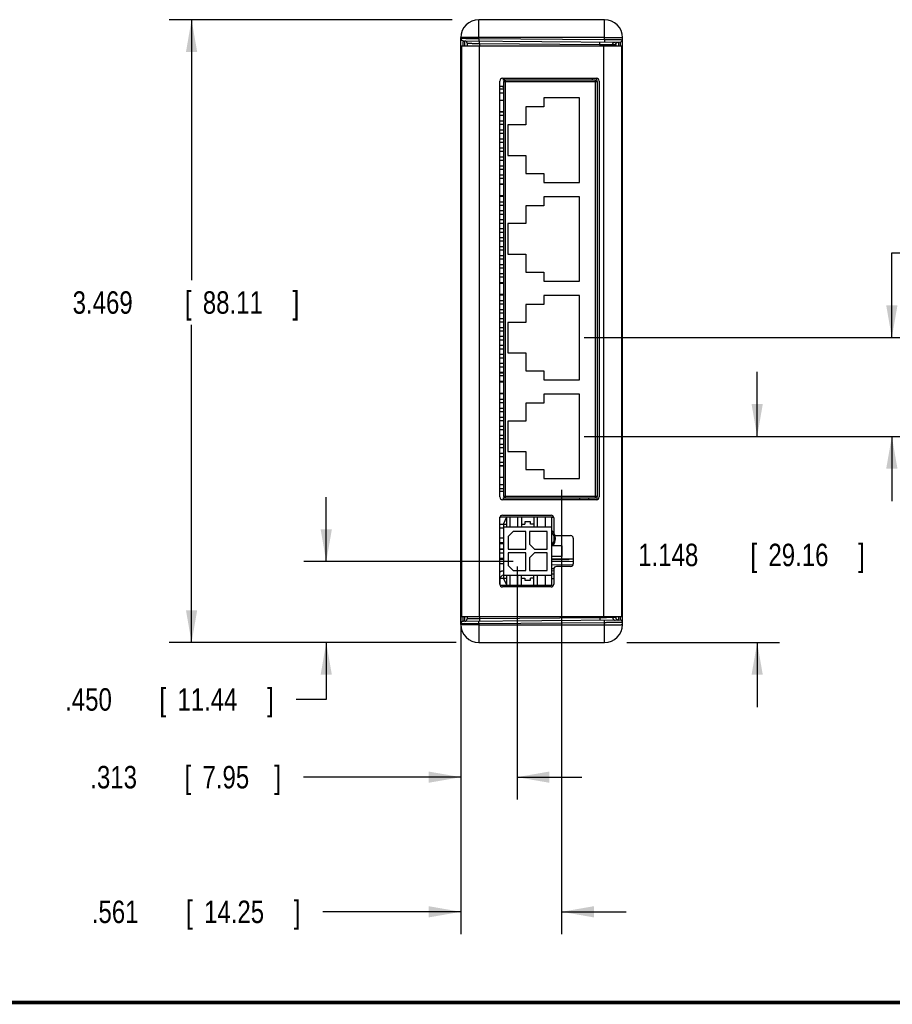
# Model space of a CAD drawing. Header units: inches. Extents: x 0.2 to 16.8, y 0.1 to 10.8.
# Tile 9 of 23: x 6.5 to 11.4, y 0.2 to 5.7. Entities that reach past the tile are written whole.
import ezdxf

# ---------------------------------------------------------------- set-up
doc = ezdxf.new("R2010")
doc.units = ezdxf.units.IN
doc.header["$LTSCALE"] = 0.935
doc.header["$MEASUREMENT"] = 0
doc.layers.get('0').update_dxf_attribs({"linetype": 'CONTINUOUS'})
doc.layers.add('DIMENSIONS', color=7, linetype='CONTINUOUS')
doc.styles.get("Standard").update_dxf_attribs({"font": 'txt', "width": 0.8})
doc.dimstyles.new('DIMSTYLE_1', dxfattribs={"dimtxt": 0.125, "dimasz": 0.18, "dimexe": 0.18, "dimexo": 0.0625, "dimgap": 0.09, "dimtad": 0, "dimtih": 1, "dimtoh": 1, "dimdec": 3, "dimzin": 4, "dimdsep": 46, "dimtxsty": 'STANDARD', "dimblk": '_FILLED', "dimblk1": '_FILLED', "dimblk2": '_FILLED', "dimcen": 0.09, "dimadec": 0, "dimazin": 0, "dimtp": 0.01, "dimtm": 0.01, "dimtfac": 1, "dimtdec": 3, "dimtofl": 0, "dimtmove": 0, "dimatfit": 3, "dimldrblk": '_FILLED', "dimfxl": 1, "dimtolj": 1, "dimtzin": 4, "dimarcsym": 0})

# ---------------------------------------------------------------- blocks, each defined once
blk = doc.blocks.new('_FILLED')
at = {"color": 0, "linetype": 'BYBLOCK'}
blk.add_solid([(0, 0), (-1, 0.174), (-1, -0.174)], dxfattribs=at)
blk = doc.blocks.new('*D1')
at = {"layer": 'DIMENSIONS', "color": 2, "linetype": 'CONTINUOUS'}
for p, q in [((8.9087, 5.7328), (7.3316, 5.7328)), ((7.4566, 5.7328), (7.4566, 4.2825)), ((7.4566, 2.2638), (7.4566, 4.0325)), ((8.9304, 2.2638), (7.3316, 2.2638))]:
    blk.add_line(p, q, dxfattribs=at)
at = {"layer": 'DIMENSIONS', "color": 2, "linetype": 'CONTINUOUS', "xscale": 0.18, "yscale": 0.18, "zscale": 0.18}
for p, rotation in [((7.4566, 5.7328), 90), ((7.4566, 2.2638), 270)]:
    blk.add_blockref('_FILLED', p, dxfattribs=dict(at, rotation=rotation))
at = {"layer": 'DIMENSIONS', "color": 2, "linetype": 'CONTINUOUS', "width": 0.8}
for s, p in [('[', (7.4191, 4.095)), (']', (8.0191, 4.095)), ('3.469', (6.7941, 4.095)), ('88.11', (7.5191, 4.095))]:
    blk.add_text(s, height=0.125, dxfattribs=at).set_placement(p)
blk = doc.blocks.new('*D3')
at = {"layer": 'DIMENSIONS', "color": 2, "linetype": 'CONTINUOUS'}
for p, q in [((10.6066, 3.4118), (10.6066, 3.7718)), ((9.6426, 3.4118), (10.7316, 3.4118)), ((9.8815, 2.2638), (10.7316, 2.2638)), ((10.6066, 2.2638), (10.6066, 1.9038))]:
    blk.add_line(p, q, dxfattribs=at)
at = {"layer": 'DIMENSIONS', "color": 2, "linetype": 'CONTINUOUS', "xscale": 0.18, "yscale": 0.18, "zscale": 0.18}
for p, rotation in [((10.6066, 3.4118), 270), ((10.6066, 2.2638), 90)]:
    blk.add_blockref('_FILLED', p, dxfattribs=dict(at, rotation=rotation))
at = {"layer": 'DIMENSIONS', "color": 2, "linetype": 'CONTINUOUS', "width": 0.8}
for s, p in [('1.148', (9.9441, 2.689)), ('[', (10.5691, 2.689)), ('29.16', (10.6691, 2.689)), (']', (11.1691, 2.689))]:
    blk.add_text(s, height=0.125, dxfattribs=at).set_placement(p)
blk = doc.blocks.new('*D4')
at = {"layer": 'DIMENSIONS', "color": 2, "linetype": 'CONTINUOUS'}
for p, q in [((11.3566, 3.9618), (11.3566, 4.4334)), ((11.3566, 4.4334), (11.6324, 4.4334)), ((9.6427, 3.9618), (11.4816, 3.9618)), ((9.6791, 3.4118), (11.4816, 3.4118)), ((11.3566, 3.4118), (11.3566, 3.0518))]:
    blk.add_line(p, q, dxfattribs=at)
at = {"layer": 'DIMENSIONS', "color": 2, "linetype": 'CONTINUOUS', "xscale": 0.18, "yscale": 0.18, "zscale": 0.18}
for p, rotation in [((11.3566, 3.9618), 270), ((11.3566, 3.4118), 90)]:
    blk.add_blockref('_FILLED', p, dxfattribs=dict(at, rotation=rotation))
at = {"layer": 'DIMENSIONS', "color": 2, "linetype": 'CONTINUOUS', "width": 0.8}
for s, p in [('3x ', (11.6949, 4.3709)), ('.550', (11.9949, 4.3709)), ('[', (12.5199, 4.3709)), ('13.97', (12.6199, 4.3709)), (']', (13.1199, 4.3709))]:
    blk.add_text(s, height=0.125, dxfattribs=at).set_placement(p)
blk = doc.blocks.new('*D6')
at = {"layer": 'DIMENSIONS', "color": 2, "linetype": 'CONTINUOUS'}
for p, q in [((9.2694, 2.687), (9.2694, 1.3888)), ((8.9566, 2.2328), (8.9566, 1.3888)), ((8.9566, 1.5138), (8.0798, 1.5138)), ((9.2694, 1.5138), (9.6294, 1.5138))]:
    blk.add_line(p, q, dxfattribs=at)
at = {"layer": 'DIMENSIONS', "color": 2, "linetype": 'CONTINUOUS', "xscale": 0.18, "yscale": 0.18, "zscale": 0.18}
blk.add_blockref('_FILLED', (8.9566, 1.5138), dxfattribs=at)
at = {"layer": 'DIMENSIONS', "color": 2, "linetype": 'CONTINUOUS', "xscale": 0.18, "yscale": 0.18, "zscale": 0.18, "rotation": 180}
blk.add_blockref('_FILLED', (9.2694, 1.5138), dxfattribs=at)
at = {"layer": 'DIMENSIONS', "color": 2, "linetype": 'CONTINUOUS', "width": 0.8}
for s, p in [('.313', (6.8923, 1.4513)), ('[', (7.4173, 1.4513)), ('7.95', (7.5173, 1.4513)), (']', (7.9173, 1.4513))]:
    blk.add_text(s, height=0.125, dxfattribs=at).set_placement(p)
blk = doc.blocks.new('*D7')
at = {"layer": 'DIMENSIONS', "color": 2, "linetype": 'CONTINUOUS'}
for p, q in [((8.2066, 2.7142), (8.2066, 3.0742)), ((9.247, 2.7142), (8.0816, 2.7142)), ((8.9244, 2.2638), (8.0816, 2.2638)), ((8.2066, 2.2638), (8.2066, 1.9466)), ((8.2066, 1.9466), (8.04, 1.9466))]:
    blk.add_line(p, q, dxfattribs=at)
at = {"layer": 'DIMENSIONS', "color": 2, "linetype": 'CONTINUOUS', "xscale": 0.18, "yscale": 0.18, "zscale": 0.18}
for p, rotation in [((8.2066, 2.7142), 270), ((8.2066, 2.2638), 90)]:
    blk.add_blockref('_FILLED', p, dxfattribs=dict(at, rotation=rotation))
at = {"layer": 'DIMENSIONS', "color": 2, "linetype": 'CONTINUOUS', "width": 0.8}
for s, p in [('.450', (6.7525, 1.8841)), ('[', (7.2775, 1.8841)), ('11.44', (7.3775, 1.8841)), (']', (7.8775, 1.8841))]:
    blk.add_text(s, height=0.125, dxfattribs=at).set_placement(p)
blk = doc.blocks.new('*D8')
at = {"layer": 'DIMENSIONS', "color": 2, "linetype": 'CONTINUOUS'}
for p, q in [((9.5176, 3.1143), (9.5176, 0.6388)), ((8.9566, 2.5402), (8.9566, 0.6388)), ((8.9566, 0.7638), (8.1884, 0.7638)), ((9.5176, 0.7638), (9.8776, 0.7638))]:
    blk.add_line(p, q, dxfattribs=at)
at = {"layer": 'DIMENSIONS', "color": 2, "linetype": 'CONTINUOUS', "xscale": 0.18, "yscale": 0.18, "zscale": 0.18}
blk.add_blockref('_FILLED', (8.9566, 0.7638), dxfattribs=at)
at = {"layer": 'DIMENSIONS', "color": 2, "linetype": 'CONTINUOUS', "xscale": 0.18, "yscale": 0.18, "zscale": 0.18, "rotation": 180}
blk.add_blockref('_FILLED', (9.5176, 0.7638), dxfattribs=at)
at = {"layer": 'DIMENSIONS', "color": 2, "linetype": 'CONTINUOUS', "width": 0.8}
for s, p in [('.561', (6.9009, 0.7013)), ('[', (7.4259, 0.7013)), ('14.25', (7.5259, 0.7013)), (']', (8.0259, 0.7013))]:
    blk.add_text(s, height=0.125, dxfattribs=at).set_placement(p)

msp = doc.modelspace()

# ---------------------------------------------------------------- linework, layer by layer
at = {"color": 7, "linetype": 'CONTINUOUS'}
for p, q in [((9.0566, 5.6285), (9.0566, 5.7328)), ((9.7566, 5.7328), (9.0566, 5.7328)), ((9.7566, 5.6224), (9.7566, 5.7328)), ((8.9566, 2.3638), (8.9566, 5.6328)), ((8.9702, 5.6152), (9.8427, 5.6076)), ((8.981, 5.6151), (8.9809, 5.6148)), ((8.9916, 5.6014), (8.9916, 5.5878)), ((9.0566, 5.6285), (9.0564, 5.6145)), ((9.7566, 5.6345), (9.0566, 5.6345)), ((9.0566, 5.6285), (9.7566, 5.6224)), ((9.0603, 5.6006), (9.0603, 5.5878)), ((9.0603, 5.6006), (9.7305, 5.5948)), ((9.7305, 5.5948), (9.7305, 5.5878)), ((9.7566, 5.6224), (9.7564, 5.6083)), ((9.8017, 5.5941), (9.8017, 5.5878)), ((9.8017, 5.5941), (9.8188, 5.5939)), ((9.8566, 2.3638), (9.8566, 5.6328)), ((8.9591, 5.5878), (8.9591, 2.4088)), ((8.9591, 5.5878), (9.8505, 5.5878)), ((9.0591, 5.5878), (9.0591, 2.4088)), ((9.7505, 5.5878), (9.7505, 2.4088)), ((9.8505, 5.5878), (9.8505, 2.4088)), ((8.9566, 5.5352), (8.9591, 5.5352)), ((8.9566, 5.5246), (8.9591, 5.5246)), ((9.8566, 5.5276), (9.8505, 5.5276)), ((8.9591, 5.3939), (8.9566, 5.3939)), ((9.1736, 3.0743), (9.1736, 5.3913)), ((9.1886, 5.4063), (9.7116, 5.4063)), ((9.1936, 5.3963), (9.1936, 5.4063)), ((9.7066, 5.3963), (9.1936, 5.3963)), ((9.1936, 5.3863), (9.1936, 3.0793)), ((9.7166, 5.3863), (9.1936, 5.3863)), ((9.1981, 5.4063), (9.1981, 5.3963)), ((9.2036, 5.3963), (9.2036, 3.0693)), ((9.7066, 3.0693), (9.7066, 5.3963)), ((9.7166, 3.0793), (9.7166, 5.3863)), ((9.7266, 5.3913), (9.7266, 3.0743)), ((9.1936, 5.3603), (9.1736, 5.3603)), ((9.1936, 5.3453), (9.1736, 5.3453)), ((9.1936, 5.3228), (9.1736, 5.3228)), ((9.1936, 5.2828), (9.1736, 5.2828)), ((9.4186, 5.2968), (9.4186, 5.2468)), ((9.6166, 5.2968), (9.4186, 5.2968)), ((9.6166, 4.8268), (9.6166, 5.2968)), ((9.1936, 5.2203), (9.1736, 5.2203)), ((9.1936, 5.2173), (9.1736, 5.2173)), ((9.3186, 5.2468), (9.3186, 5.1468)), ((9.4186, 5.2468), (9.3186, 5.2468)), ((9.1936, 5.1983), (9.1736, 5.1983)), ((9.1936, 5.1673), (9.1736, 5.1673)), ((9.1936, 5.1483), (9.1736, 5.1483)), ((9.1936, 5.1173), (9.1736, 5.1173)), ((9.2186, 5.1468), (9.2186, 4.9768)), ((9.3186, 5.1468), (9.2186, 5.1468)), ((9.1936, 5.0983), (9.1736, 5.0983)), ((9.1936, 5.0673), (9.1736, 5.0673)), ((9.1936, 5.0483), (9.1736, 5.0483)), ((9.1936, 5.0173), (9.1736, 5.0173)), ((9.1936, 4.9983), (9.1736, 4.9983)), ((9.1936, 4.9673), (9.1736, 4.9673)), ((9.1936, 4.9483), (9.1736, 4.9483)), ((9.2186, 4.9768), (9.3186, 4.9768)), ((9.3186, 4.9768), (9.3186, 4.8768)), ((9.1936, 4.9173), (9.1736, 4.9173)), ((9.1936, 4.8983), (9.1736, 4.8983)), ((9.1936, 4.8673), (9.1736, 4.8673)), ((9.1936, 4.8483), (9.1736, 4.8483)), ((9.3186, 4.8768), (9.4186, 4.8768)), ((9.4186, 4.8768), (9.4186, 4.8268)), ((9.4186, 4.8268), (9.6166, 4.8268)), ((9.1936, 4.8173), (9.1736, 4.8173)), ((9.1936, 4.8143), (9.1736, 4.8143)), ((9.1936, 4.7513), (9.1736, 4.7513)), ((9.1936, 4.7483), (9.1736, 4.7483)), ((9.1936, 4.7173), (9.1736, 4.7173)), ((9.4186, 4.7468), (9.4186, 4.6968)), ((9.6166, 4.7468), (9.4186, 4.7468)), ((9.6166, 4.2768), (9.6166, 4.7468)), ((9.1936, 4.6983), (9.1736, 4.6983)), ((9.1936, 4.6673), (9.1736, 4.6673)), ((9.3186, 4.6968), (9.3186, 4.5968)), ((9.4186, 4.6968), (9.3186, 4.6968)), ((9.1936, 4.6483), (9.1736, 4.6483)), ((9.1936, 4.6173), (9.1736, 4.6173)), ((9.1936, 4.5983), (9.1736, 4.5983)), ((9.1936, 4.5673), (9.1736, 4.5673)), ((9.2186, 4.5968), (9.2186, 4.4268)), ((9.3186, 4.5968), (9.2186, 4.5968)), ((9.1936, 4.5483), (9.1736, 4.5483)), ((9.1936, 4.5173), (9.1736, 4.5173)), ((9.1936, 4.4983), (9.1736, 4.4983)), ((9.1936, 4.4673), (9.1736, 4.4673)), ((9.1936, 4.4483), (9.1736, 4.4483)), ((9.1936, 4.4173), (9.1736, 4.4173)), ((9.1936, 4.3983), (9.1736, 4.3983)), ((9.2186, 4.4268), (9.3186, 4.4268)), ((9.3186, 4.4268), (9.3186, 4.3268)), ((9.1936, 4.3673), (9.1736, 4.3673)), ((9.1936, 4.3483), (9.1736, 4.3483)), ((9.1936, 4.3173), (9.1736, 4.3173)), ((9.1936, 4.2983), (9.1736, 4.2983)), ((9.3186, 4.3268), (9.4186, 4.3268)), ((9.4186, 4.3268), (9.4186, 4.2768)), ((9.1936, 4.2673), (9.1736, 4.2673)), ((9.1936, 4.2643), (9.1736, 4.2643)), ((9.4186, 4.2768), (9.6166, 4.2768)), ((9.1936, 4.2013), (9.1736, 4.2013)), ((9.1936, 4.1983), (9.1736, 4.1983)), ((9.4186, 4.1968), (9.4186, 4.1468)), ((9.6166, 4.1968), (9.4186, 4.1968)), ((9.6166, 3.7268), (9.6166, 4.1968)), ((9.1936, 4.1673), (9.1736, 4.1673)), ((9.1936, 4.1483), (9.1736, 4.1483)), ((9.1936, 4.1173), (9.1736, 4.1173)), ((9.3186, 4.1468), (9.3186, 4.0468)), ((9.4186, 4.1468), (9.3186, 4.1468)), ((9.1936, 4.0983), (9.1736, 4.0983)), ((9.1936, 4.0673), (9.1736, 4.0673)), ((9.1936, 4.0483), (9.1736, 4.0483)), ((9.1936, 4.0173), (9.1736, 4.0173)), ((9.2186, 4.0468), (9.2186, 3.8768)), ((9.3186, 4.0468), (9.2186, 4.0468)), ((9.1936, 3.9983), (9.1736, 3.9983)), ((9.1936, 3.9673), (9.1736, 3.9673)), ((9.1936, 3.9483), (9.1736, 3.9483)), ((9.1936, 3.9173), (9.1736, 3.9173)), ((9.1936, 3.8983), (9.1736, 3.8983)), ((9.1936, 3.8673), (9.1736, 3.8673)), ((9.1936, 3.8483), (9.1736, 3.8483)), ((9.2186, 3.8768), (9.3186, 3.8768)), ((9.3186, 3.8768), (9.3186, 3.7768)), ((9.1936, 3.8173), (9.1736, 3.8173)), ((9.1936, 3.7983), (9.1736, 3.7983)), ((9.1936, 3.7673), (9.1736, 3.7673)), ((9.1736, 3.7663), (9.1936, 3.7663)), ((9.1936, 3.7483), (9.1736, 3.7483)), ((9.3186, 3.7768), (9.4186, 3.7768)), ((9.4186, 3.7768), (9.4186, 3.7268)), ((9.1936, 3.7173), (9.1736, 3.7173)), ((9.1936, 3.7143), (9.1736, 3.7143)), ((9.4186, 3.7268), (9.6166, 3.7268)), ((9.1936, 3.6513), (9.1736, 3.6513)), ((9.1936, 3.6483), (9.1736, 3.6483)), ((9.6166, 3.6468), (9.4186, 3.6468)), ((9.4186, 3.6468), (9.4186, 3.5968)), ((9.6166, 3.1768), (9.6166, 3.6468)), ((9.1936, 3.6173), (9.1736, 3.6173)), ((9.1936, 3.5983), (9.1736, 3.5983)), ((9.1936, 3.5673), (9.1736, 3.5673)), ((9.4186, 3.5968), (9.3186, 3.5968)), ((9.3186, 3.5968), (9.3186, 3.4968)), ((9.1936, 3.5483), (9.1736, 3.5483)), ((9.1936, 3.5173), (9.1736, 3.5173)), ((9.1936, 3.4983), (9.1736, 3.4983)), ((9.1936, 3.4673), (9.1736, 3.4673)), ((9.3186, 3.4968), (9.2186, 3.4968)), ((9.2186, 3.4968), (9.2186, 3.3268)), ((9.1936, 3.4483), (9.1736, 3.4483)), ((9.1936, 3.4173), (9.1736, 3.4173)), ((9.1936, 3.3983), (9.1736, 3.3983)), ((9.1936, 3.3673), (9.1736, 3.3673)), ((9.1936, 3.3483), (9.1736, 3.3483)), ((9.1936, 3.3173), (9.1736, 3.3173)), ((9.1936, 3.2983), (9.1736, 3.2983)), ((9.2186, 3.3268), (9.3186, 3.3268)), ((9.3186, 3.3268), (9.3186, 3.2268)), ((9.1936, 3.2673), (9.1736, 3.2673)), ((9.1936, 3.2483), (9.1736, 3.2483)), ((9.1936, 3.2453), (9.1736, 3.2453)), ((9.1936, 3.1828), (9.1736, 3.1828)), ((9.3186, 3.2268), (9.4186, 3.2268)), ((9.4186, 3.2268), (9.4186, 3.1768)), ((9.1936, 3.1428), (9.1736, 3.1428)), ((9.4186, 3.1768), (9.6166, 3.1768)), ((9.1936, 3.1203), (9.1736, 3.1203)), ((9.1936, 3.1053), (9.1736, 3.1053)), ((9.1936, 3.0793), (9.7166, 3.0793)), ((9.7146, 3.0596), (9.7146, 3.0733)), ((9.7116, 3.0593), (9.1886, 3.0593)), ((9.1936, 3.0693), (9.7066, 3.0693)), ((9.1936, 3.0593), (9.1936, 3.0693)), ((9.6176, 3.0693), (9.6176, 3.0593)), ((9.6676, 3.0693), (9.6676, 3.0593)), ((9.1741, 2.9632), (9.4637, 2.9632)), ((9.1883, 2.9732), (9.4587, 2.9732)), ((9.1933, 2.9238), (9.2129, 2.9632)), ((9.2129, 2.9081), (9.2129, 2.9632)), ((9.2301, 2.9081), (9.2301, 2.9632)), ((9.2744, 2.9081), (9.2744, 2.9632)), ((9.294, 2.9632), (9.294, 2.9081)), ((9.3629, 2.9632), (9.3629, 2.9081)), ((9.3826, 2.9081), (9.3826, 2.9632)), ((9.4269, 2.9081), (9.4269, 2.9632)), ((9.4637, 2.5833), (9.4637, 2.9632)), ((9.1733, 2.5883), (9.1733, 2.9582)), ((9.1736, 2.8449), (9.1736, 2.9611)), ((9.1736, 2.9238), (9.2129, 2.9238)), ((9.1933, 2.9238), (9.1933, 2.6227)), ((9.1933, 2.9081), (9.4637, 2.9081)), ((9.294, 2.9238), (9.3127, 2.9238)), ((9.3442, 2.9356), (9.3127, 2.9356)), ((9.3127, 2.9356), (9.3127, 2.9238)), ((9.3442, 2.9238), (9.3442, 2.9356)), ((9.3629, 2.9238), (9.3442, 2.9238)), ((9.4737, 2.9593), (9.4637, 2.9593)), ((9.4737, 2.9582), (9.4737, 2.8742)), ((9.1736, 2.9023), (9.1933, 2.9023)), ((9.2478, 2.8815), (9.2202, 2.854)), ((9.2202, 2.854), (9.2202, 2.7831)), ((9.3186, 2.8815), (9.2478, 2.8815)), ((9.3186, 2.7831), (9.3186, 2.8815)), ((9.4368, 2.8815), (9.3383, 2.8815)), ((9.3383, 2.8815), (9.3383, 2.8106)), ((9.4368, 2.7831), (9.4368, 2.8815)), ((9.4887, 2.8592), (9.5677, 2.8592)), ((9.1933, 2.8449), (9.1733, 2.8449)), ((9.1933, 2.8197), (9.1733, 2.8197)), ((9.1733, 2.8146), (9.1933, 2.8146)), ((9.1736, 2.7278), (9.1736, 2.8197)), ((9.3383, 2.8106), (9.3659, 2.7831)), ((9.5188, 2.8028), (9.4637, 2.8028)), ((9.5188, 2.8028), (9.5188, 2.7437)), ((9.5827, 2.8442), (9.5827, 2.7022)), ((9.1933, 2.7831), (9.1733, 2.7831)), ((9.1733, 2.7634), (9.1933, 2.7634)), ((9.1933, 2.7823), (9.1736, 2.7823)), ((9.2202, 2.7831), (9.3186, 2.7831)), ((9.3186, 2.7634), (9.2202, 2.7634)), ((9.2202, 2.7634), (9.2202, 2.6925)), ((9.3186, 2.665), (9.3186, 2.7634)), ((9.3659, 2.7634), (9.3383, 2.7358)), ((9.3659, 2.7831), (9.4368, 2.7831)), ((9.4368, 2.7634), (9.3659, 2.7634)), ((9.4368, 2.665), (9.4368, 2.7634)), ((9.5188, 2.7437), (9.4637, 2.7437)), ((9.1933, 2.7319), (9.1733, 2.7319)), ((9.1933, 2.7268), (9.1733, 2.7268)), ((9.1933, 2.7016), (9.1733, 2.7016)), ((9.1736, 2.7278), (9.1933, 2.7278)), ((9.2202, 2.6925), (9.2478, 2.665)), ((9.3383, 2.7358), (9.3383, 2.665)), ((9.5827, 2.7278), (9.4637, 2.7278)), ((9.4637, 2.7268), (9.5591, 2.7268)), ((9.4637, 2.7142), (9.5827, 2.7163)), ((9.5815, 2.6963), (9.4637, 2.6942)), ((9.5591, 2.7278), (9.5591, 2.7268)), ((9.1933, 2.6384), (9.4637, 2.6384)), ((9.2129, 2.5833), (9.2129, 2.6384)), ((9.2301, 2.5833), (9.2301, 2.6384)), ((9.2478, 2.665), (9.3186, 2.665)), ((9.2744, 2.5833), (9.2744, 2.6384)), ((9.294, 2.5833), (9.294, 2.6384)), ((9.3383, 2.665), (9.4368, 2.665)), ((9.3629, 2.5833), (9.3629, 2.6384)), ((9.3826, 2.5833), (9.3826, 2.6384)), ((9.4269, 2.5833), (9.4269, 2.6384)), ((9.4739, 2.6744), (9.4637, 2.6742)), ((9.4637, 2.6638), (9.4737, 2.664)), ((9.4737, 2.644), (9.4637, 2.6438)), ((9.4737, 2.6722), (9.4737, 2.5883)), ((9.5677, 2.6872), (9.4887, 2.6872)), ((8.9591, 2.6027), (8.9566, 2.6027)), ((9.1736, 2.6142), (9.1733, 2.6142)), ((9.1736, 2.6055), (9.1733, 2.6055)), ((9.1736, 2.6227), (9.2129, 2.6227)), ((9.1736, 2.6227), (9.1736, 2.5854)), ((9.1741, 2.5833), (9.4637, 2.5833)), ((9.2129, 2.5833), (9.1933, 2.6227)), ((9.1981, 2.5833), (9.1981, 2.5733)), ((9.294, 2.6227), (9.3127, 2.6227)), ((9.3127, 2.6227), (9.3127, 2.6108)), ((9.3127, 2.6108), (9.3442, 2.6108)), ((9.3629, 2.6227), (9.3442, 2.6227)), ((9.3442, 2.6108), (9.3442, 2.6227)), ((9.4737, 2.619), (9.4637, 2.6188)), ((9.4587, 2.5733), (9.1883, 2.5733)), ((8.9566, 2.4719), (8.9591, 2.4719)), ((9.8566, 2.469), (9.8505, 2.469)), ((8.9566, 2.4613), (8.9591, 2.4613)), ((8.9591, 2.4088), (9.8505, 2.4088)), ((9.8427, 2.389), (8.9702, 2.3814)), ((8.9916, 2.4088), (8.9916, 2.3952)), ((9.0566, 2.3681), (9.0564, 2.3821)), ((9.7566, 2.3742), (9.0566, 2.3681)), ((9.0566, 2.3681), (9.0566, 2.2638)), ((9.0566, 2.362), (9.7566, 2.362)), ((9.0603, 2.4088), (9.0603, 2.3959)), ((9.7305, 2.4018), (9.0603, 2.3959)), ((9.7305, 2.4088), (9.7305, 2.4018)), ((9.7566, 2.3742), (9.7564, 2.3882)), ((9.7566, 2.2638), (9.7566, 2.3742)), ((9.8017, 2.4088), (9.8017, 2.4025)), ((9.8188, 2.4027), (9.8017, 2.4025)), ((9.0566, 2.2638), (9.7566, 2.2638))]:
    msp.add_line(p, q, dxfattribs=at)
at = {"color": 7, "linetype": 'CONTINUOUS', "const_width": 0.02}
msp.add_lwpolyline([(0.25, 0.2586), (16.75, 0.2586)], dxfattribs=at)
at = {"color": 7, "linetype": 'CONTINUOUS'}
for centre, radius, start, end in [((9.0566, 5.6328), 0.1, 90, 180), ((9.7566, 5.6328), 0.1, 0, 90), ((8.9703, 5.629), 0.0138, 180, 269.5), ((8.9778, 5.6014), 0.0138, 0, 89.5), ((9.8428, 5.6214), 0.0138, 269.5, 360), ((8.9766, 5.484), 0.02, 180, 208.833), ((9.1886, 5.3913), 0.015, 90, 180), ((9.2036, 5.3863), 0.01, 90, 180), ((9.7066, 5.3863), 0.01, 0, 90), ((9.7116, 5.3913), 0.015, 0, 90), ((9.6546, 5.3922), 0.06, 0.0782, 13.5068), ((9.1986, 5.3823), 0.025, 242.0869, 258.4477), ((9.1886, 3.0743), 0.015, 180, 270), ((9.2036, 3.0793), 0.01, 180, 270), ((9.7066, 3.0793), 0.01, 270, 360), ((9.7116, 3.0743), 0.015, 270, 360), ((9.1883, 2.9582), 0.015, 90, 180), ((9.4587, 2.9582), 0.015, 0, 90), ((9.2391, 3.0873), 0.15, 243.9723, 244.1086), ((9.4206, 2.8423), 0.0625, 31.647, 46.2737), ((9.4206, 2.8423), 0.056, 320.4876, 39.5124), ((9.4206, 2.8423), 0.0625, 320.7671, 18.6311), ((9.4887, 2.8742), 0.015, 180, 270), ((9.5677, 2.8442), 0.015, 0, 90), ((9.5677, 2.7022), 0.015, 270, 360), ((9.1986, 2.6142), 0.025, 102.3773, 160.2625), ((9.4887, 2.6722), 0.015, 90, 180), ((9.1883, 2.5883), 0.015, 180, 270), ((9.4587, 2.5883), 0.015, 270, 360), ((8.9766, 2.5125), 0.02, 151.167, 180), ((8.9703, 2.3676), 0.0138, 90.5, 180), ((9.0566, 2.3638), 0.1, 180, 270), ((8.9778, 2.3952), 0.0138, 270.5, 360), ((9.7566, 2.3638), 0.1, 270, 360), ((9.8428, 2.3752), 0.0138, 0, 90.5)]:
    msp.add_arc(centre, radius, start, end, dxfattribs=at)
for points, knots in [([(9.0566, 5.6345), (9.054, 5.6345), (9.0487, 5.6345), (9.041, 5.6345), (9.0333, 5.6345), (9.0257, 5.6344), (9.0184, 5.6344), (9.0113, 5.6343), (9.0044, 5.6343), (8.9979, 5.6342), (8.9918, 5.6341), (8.986, 5.634), (8.9807, 5.6339), (8.9758, 5.6338), (8.9715, 5.6337), (8.9676, 5.6336), (8.9644, 5.6335), (8.9616, 5.6333), (8.9596, 5.6332), (8.9579, 5.6331), (8.9572, 5.6329), (8.9566, 5.6329), (8.9566, 5.6328)], [0, 0, 0, 0, 0.07841, 0.156337, 0.2333, 0.308825, 0.382447, 0.453712, 0.522181, 0.587431, 0.649061, 0.706691, 0.759967, 0.808559, 0.85217, 0.890531, 0.923407, 0.950598, 0.971938, 0.987306, 0.996629, 1, 1, 1, 1]), ([(8.9566, 5.629), (8.9566, 5.6291), (8.9572, 5.6289), (8.9579, 5.6291), (8.9596, 5.629), (8.9616, 5.629), (8.9644, 5.629), (8.9676, 5.629), (8.9715, 5.629), (8.9758, 5.629), (8.9807, 5.629), (8.986, 5.6289), (8.9918, 5.6289), (8.9979, 5.6289), (9.0044, 5.6288), (9.0113, 5.6288), (9.0184, 5.6287), (9.0257, 5.6287), (9.0333, 5.6286), (9.041, 5.6286), (9.0487, 5.6285), (9.054, 5.6285), (9.0566, 5.6285)], [0, 0, 0, 0, 0.003087, 0.012317, 0.027636, 0.04895, 0.076129, 0.109003, 0.147372, 0.190998, 0.239611, 0.292913, 0.350574, 0.412239, 0.477526, 0.546035, 0.617341, 0.691005, 0.766573, 0.84358, 0.921549, 1, 1, 1, 1]), ([(8.9701, 5.5878), (8.9701, 5.5883), (8.9701, 5.5904), (8.9701, 5.5939), (8.9701, 5.5982), (8.9701, 5.602), (8.9701, 5.6054), (8.9701, 5.6083), (8.9701, 5.6107), (8.9702, 5.6125), (8.9701, 5.614), (8.9703, 5.6146), (8.9701, 5.6152), (8.9702, 5.6152)], [0, 0, 0, 0, 0.058485, 0.228959, 0.384787, 0.524893, 0.64832, 0.754224, 0.841881, 0.91069, 0.96018, 0.990014, 1, 1, 1, 1]), ([(8.978, 5.5878), (8.978, 5.5883), (8.978, 5.5904), (8.978, 5.5939), (8.978, 5.5981), (8.978, 5.602), (8.978, 5.6054), (8.978, 5.6082), (8.978, 5.6107), (8.9779, 5.6125), (8.978, 5.614), (8.9778, 5.6146), (8.978, 5.6151), (8.9779, 5.6151)], [0, 0, 0, 0, 0.056867, 0.227716, 0.383871, 0.524256, 0.647907, 0.753972, 0.841729, 0.910597, 0.960125, 0.989991, 1, 1, 1, 1]), ([(8.9916, 5.6014), (8.9917, 5.6014), (8.992, 5.6014), (8.9928, 5.6014), (8.9941, 5.6013), (8.9959, 5.6013), (8.9981, 5.6013), (9.0009, 5.6013), (9.0041, 5.6012), (9.0077, 5.6012), (9.0118, 5.6012), (9.0162, 5.6011), (9.0209, 5.6011), (9.0259, 5.601), (9.0313, 5.601), (9.0368, 5.6009), (9.0425, 5.6008), (9.0484, 5.6008), (9.0543, 5.6007), (9.0583, 5.6007), (9.0603, 5.6006)], [0, 0, 0, 0, 0.00379, 0.015128, 0.033925, 0.060038, 0.093273, 0.133382, 0.180068, 0.232985, 0.291741, 0.3559, 0.424988, 0.498494, 0.575873, 0.65655, 0.739929, 0.825389, 0.912296, 1, 1, 1, 1]), ([(9.0603, 5.6006), (9.0604, 5.6012), (9.0604, 5.6023), (9.0604, 5.6039), (9.0604, 5.6055), (9.0604, 5.607), (9.0604, 5.6084), (9.0604, 5.6097), (9.0604, 5.6109), (9.0603, 5.6119), (9.0603, 5.6128), (9.0603, 5.6135), (9.0603, 5.614), (9.0602, 5.6142), (9.0603, 5.6144), (9.0602, 5.6144)], [0, 0, 0, 0, 0.120474, 0.23919, 0.354417, 0.464477, 0.567765, 0.662777, 0.748128, 0.822575, 0.885036, 0.934604, 0.970564, 0.992416, 1, 1, 1, 1]), ([(9.7305, 5.5948), (9.7305, 5.5954), (9.7305, 5.5965), (9.7306, 5.5981), (9.7306, 5.5997), (9.7306, 5.6012), (9.7306, 5.6026), (9.7305, 5.6039), (9.7305, 5.6051), (9.7305, 5.6061), (9.7305, 5.6069), (9.7305, 5.6076), (9.7305, 5.6081), (9.7304, 5.6084), (9.7304, 5.6086), (9.7304, 5.6086)], [0, 0, 0, 0, 0.120474, 0.23919, 0.354417, 0.464477, 0.567765, 0.662777, 0.748128, 0.822575, 0.885036, 0.934604, 0.970564, 0.992416, 1, 1, 1, 1]), ([(9.7305, 5.5948), (9.7325, 5.5948), (9.7366, 5.5947), (9.7425, 5.5947), (9.7484, 5.5946), (9.7542, 5.5946), (9.7598, 5.5945), (9.7652, 5.5944), (9.7704, 5.5944), (9.7753, 5.5943), (9.7798, 5.5943), (9.784, 5.5942), (9.7878, 5.5942), (9.7912, 5.5942), (9.7941, 5.5941), (9.7966, 5.5941), (9.7986, 5.5941), (9.8001, 5.5941), (9.8011, 5.5941), (9.8015, 5.5941), (9.8017, 5.5941)], [0, 0, 0, 0, 0.084846, 0.169167, 0.252341, 0.333752, 0.412802, 0.488906, 0.5615, 0.630045, 0.694034, 0.752992, 0.806479, 0.854098, 0.895493, 0.930355, 0.958422, 0.979483, 0.993378, 1, 1, 1, 1]), ([(9.7566, 5.6345), (9.7592, 5.6345), (9.7644, 5.6345), (9.7722, 5.6345), (9.7799, 5.6345), (9.7874, 5.6344), (9.7948, 5.6344), (9.8019, 5.6343), (9.8087, 5.6343), (9.8152, 5.6342), (9.8214, 5.6341), (9.8271, 5.634), (9.8325, 5.6339), (9.8373, 5.6338), (9.8417, 5.6337), (9.8455, 5.6336), (9.8488, 5.6335), (9.8515, 5.6333), (9.8536, 5.6332), (9.8552, 5.6331), (9.8559, 5.6329), (9.8566, 5.6329), (9.8566, 5.6328)], [0, 0, 0, 0, 0.07841, 0.156337, 0.2333, 0.308825, 0.382447, 0.453712, 0.522181, 0.587431, 0.649061, 0.706691, 0.759967, 0.808559, 0.85217, 0.890531, 0.923407, 0.950598, 0.971938, 0.987306, 0.996629, 1, 1, 1, 1]), ([(9.7566, 5.6224), (9.7592, 5.6223), (9.7644, 5.6223), (9.7722, 5.6222), (9.7799, 5.6222), (9.7874, 5.6221), (9.7948, 5.6221), (9.8019, 5.622), (9.8087, 5.6219), (9.8152, 5.6219), (9.8214, 5.6218), (9.8271, 5.6218), (9.8325, 5.6217), (9.8373, 5.6217), (9.8417, 5.6216), (9.8455, 5.6216), (9.8488, 5.6215), (9.8515, 5.6215), (9.8536, 5.6214), (9.8552, 5.6215), (9.8559, 5.6213), (9.8566, 5.6215), (9.8566, 5.6214)], [0, 0, 0, 0, 0.078455, 0.156426, 0.233433, 0.309, 0.382662, 0.453965, 0.52247, 0.587754, 0.649414, 0.707072, 0.760372, 0.808984, 0.852609, 0.890978, 0.923855, 0.951036, 0.972353, 0.987676, 0.99691, 1, 1, 1, 1]), ([(9.8017, 5.5941), (9.8017, 5.5946), (9.8018, 5.5957), (9.8021, 5.5974), (9.8026, 5.599), (9.8033, 5.6005), (9.8041, 5.6019), (9.8052, 5.6033), (9.8064, 5.6044), (9.8077, 5.6055), (9.8091, 5.6063), (9.8107, 5.607), (9.8123, 5.6075), (9.8139, 5.6078), (9.815, 5.6078), (9.8156, 5.6078)], [0, 0, 0, 0, 0.076946, 0.153891, 0.230834, 0.307772, 0.384706, 0.461635, 0.538558, 0.615476, 0.692388, 0.769296, 0.846199, 0.9231, 1, 1, 1, 1]), ([(9.8188, 5.5939), (9.8188, 5.5945), (9.8189, 5.5956), (9.8192, 5.5972), (9.8197, 5.5988), (9.8204, 5.6004), (9.8212, 5.6018), (9.8223, 5.6031), (9.8235, 5.6043), (9.8248, 5.6053), (9.8262, 5.6062), (9.8278, 5.6069), (9.8294, 5.6073), (9.831, 5.6076), (9.8321, 5.6077), (9.8327, 5.6077)], [0, 0, 0, 0, 0.076946, 0.153891, 0.230834, 0.307772, 0.384706, 0.461635, 0.538558, 0.615476, 0.692388, 0.769296, 0.846199, 0.9231, 1, 1, 1, 1]), ([(9.8188, 5.5939), (9.8189, 5.5939), (9.8191, 5.5935), (9.8192, 5.5928), (9.8194, 5.5915), (9.8196, 5.5898), (9.8197, 5.5885), (9.8198, 5.5878)], [0, 0, 0, 0, 0.051715, 0.176858, 0.37999, 0.660209, 1, 1, 1, 1]), ([(9.8327, 5.6077), (9.8328, 5.6077), (9.8329, 5.6072), (9.8331, 5.6065), (9.8332, 5.605), (9.8334, 5.6032), (9.8335, 5.6008), (9.8337, 5.5979), (9.8338, 5.5945), (9.8339, 5.5911), (9.834, 5.5888), (9.834, 5.5878)], [0, 0, 0, 0, 0.016197, 0.058087, 0.126613, 0.221504, 0.342178, 0.487838, 0.657499, 0.850006, 1, 1, 1, 1]), ([(9.8427, 5.6076), (9.8428, 5.6076), (9.8426, 5.607), (9.8428, 5.6064), (9.8427, 5.6049), (9.8428, 5.6031), (9.8428, 5.6007), (9.8428, 5.5978), (9.8428, 5.5944), (9.8428, 5.591), (9.8429, 5.5888), (9.8429, 5.5878)], [0, 0, 0, 0, 0.013843, 0.055155, 0.123652, 0.21885, 0.340096, 0.486584, 0.657343, 0.851226, 1, 1, 1, 1]), ([(8.9566, 5.499), (8.9566, 5.4986), (8.9566, 5.4978), (8.957, 5.4965), (8.9576, 5.4953), (8.9583, 5.4943), (8.9588, 5.4937), (8.9591, 5.4935)], [0, 0, 0, 0, 0.201654, 0.406599, 0.617763, 0.83743, 1, 1, 1, 1]), ([(8.9566, 5.4871), (8.9566, 5.487), (8.9566, 5.4866), (8.9566, 5.4862), (8.9567, 5.4857), (8.9569, 5.4851), (8.9571, 5.4843), (8.9576, 5.4834), (8.9582, 5.4826), (8.9587, 5.4819), (8.959, 5.4816), (8.9591, 5.4815)], [0, 0, 0, 0, 0.075413, 0.150986, 0.226919, 0.303395, 0.458523, 0.617519, 0.781183, 0.950107, 1, 1, 1, 1]), ([(8.9566, 5.484), (8.9566, 5.4834), (8.9566, 5.4821), (8.9569, 5.4801), (8.9573, 5.4783), (8.9581, 5.4767), (8.9587, 5.4756), (8.959, 5.4749), (8.9591, 5.4748)], [0, 0, 0, 0, 0.203175, 0.406052, 0.607669, 0.775249, 0.963497, 1, 1, 1, 1]), ([(9.687, 5.4063), (9.6872, 5.406), (9.6877, 5.4047), (9.6886, 5.4022), (9.6894, 5.3992), (9.6897, 5.3972), (9.6898, 5.3963)], [0, 0, 0, 0, 0.091516, 0.419109, 0.745953, 1, 1, 1, 1]), ([(9.1732, 2.6572), (9.1741, 2.6577), (9.1764, 2.659), (9.1801, 2.6607), (9.1844, 2.6622), (9.1888, 2.6633), (9.1918, 2.6637), (9.1933, 2.6639)], [0, 0, 0, 0, 0.146844, 0.361765, 0.576976, 0.792055, 1, 1, 1, 1]), ([(8.9591, 2.515), (8.959, 2.515), (8.9587, 2.5146), (8.9582, 2.514), (8.9576, 2.5132), (8.9571, 2.5123), (8.9568, 2.5113), (8.9566, 2.5104), (8.9566, 2.5098), (8.9566, 2.5094)], [0, 0, 0, 0, 0.048991, 0.218338, 0.382197, 0.541228, 0.69642, 0.848916, 1, 1, 1, 1]), ([(8.9567, 2.5147), (8.9567, 2.5146), (8.9566, 2.5139), (8.9566, 2.5132), (8.9566, 2.5125)], [0, 0, 0, 0, 0.096995, 1, 1, 1, 1]), ([(8.9566, 2.4975), (8.9566, 2.4979), (8.9566, 2.4988), (8.957, 2.5), (8.9576, 2.5012), (8.9583, 2.5023), (8.9588, 2.5029), (8.9591, 2.5031)], [0, 0, 0, 0, 0.201654, 0.406599, 0.617763, 0.83743, 1, 1, 1, 1]), ([(8.957, 2.5168), (8.957, 2.5167), (8.9569, 2.5162), (8.9568, 2.5158), (8.9568, 2.5155)], [0, 0, 0, 0, 0.289832, 1, 1, 1, 1]), ([(8.9576, 2.5187), (8.9575, 2.5186), (8.9574, 2.5183), (8.9573, 2.518), (8.9573, 2.5179)], [0, 0, 0, 0, 0.468757, 1, 1, 1, 1]), ([(8.9591, 2.522), (8.959, 2.5219), (8.9586, 2.5213), (8.9581, 2.5202), (8.9577, 2.5192), (8.9576, 2.5187)], [0, 0, 0, 0, 0.081674, 0.593101, 1, 1, 1, 1]), ([(9.0566, 2.3681), (9.054, 2.3681), (9.0487, 2.368), (9.041, 2.368), (9.0333, 2.3679), (9.0257, 2.3679), (9.0184, 2.3678), (9.0113, 2.3678), (9.0044, 2.3677), (8.9979, 2.3677), (8.9918, 2.3677), (8.986, 2.3676), (8.9807, 2.3676), (8.9758, 2.3676), (8.9715, 2.3676), (8.9676, 2.3675), (8.9644, 2.3675), (8.9616, 2.3675), (8.9596, 2.3676), (8.9579, 2.3675), (8.9572, 2.3677), (8.9566, 2.3675), (8.9566, 2.3676)], [0, 0, 0, 0, 0.078452, 0.156421, 0.233427, 0.308996, 0.38266, 0.453966, 0.522474, 0.587762, 0.649426, 0.707087, 0.760389, 0.809003, 0.852628, 0.890997, 0.923871, 0.95105, 0.972364, 0.987683, 0.996913, 1, 1, 1, 1]), ([(9.0566, 2.362), (9.054, 2.362), (9.0487, 2.362), (9.041, 2.3621), (9.0333, 2.3621), (9.0257, 2.3621), (9.0184, 2.3622), (9.0113, 2.3622), (9.0044, 2.3623), (8.9979, 2.3624), (8.9918, 2.3624), (8.986, 2.3625), (8.9807, 2.3626), (8.9758, 2.3627), (8.9715, 2.3629), (8.9676, 2.363), (8.9644, 2.3631), (8.9616, 2.3632), (8.9596, 2.3634), (8.9579, 2.3635), (8.9572, 2.3636), (8.9566, 2.3637), (8.9566, 2.3638)], [0, 0, 0, 0, 0.07841, 0.156337, 0.2333, 0.308825, 0.382447, 0.453712, 0.522181, 0.587431, 0.649061, 0.706691, 0.759967, 0.808559, 0.85217, 0.890531, 0.923407, 0.950598, 0.971938, 0.987306, 0.996629, 1, 1, 1, 1]), ([(8.9702, 2.3814), (8.9701, 2.3814), (8.9703, 2.3819), (8.9701, 2.3825), (8.9702, 2.384), (8.9701, 2.3858), (8.9701, 2.3883), (8.9701, 2.3911), (8.9701, 2.3945), (8.9701, 2.3984), (8.9701, 2.4026), (8.9701, 2.4061), (8.9701, 2.4082), (8.9701, 2.4088)], [0, 0, 0, 0, 0.009986, 0.039812, 0.089273, 0.158016, 0.24557, 0.35135, 0.474654, 0.614655, 0.7704, 0.940821, 1, 1, 1, 1]), ([(8.9779, 2.3814), (8.978, 2.3814), (8.9778, 2.382), (8.978, 2.3826), (8.9779, 2.3841), (8.978, 2.3859), (8.978, 2.3883), (8.978, 2.3912), (8.978, 2.3946), (8.978, 2.3984), (8.978, 2.4027), (8.978, 2.4062), (8.978, 2.4083), (8.978, 2.4088)], [0, 0, 0, 0, 0.010021, 0.039936, 0.089553, 0.158536, 0.246411, 0.35258, 0.476316, 0.616772, 0.772988, 0.943898, 1, 1, 1, 1]), ([(9.0603, 2.3959), (9.0583, 2.3959), (9.0543, 2.3959), (9.0484, 2.3958), (9.0425, 2.3957), (9.0368, 2.3957), (9.0313, 2.3956), (9.0259, 2.3956), (9.0209, 2.3955), (9.0162, 2.3955), (9.0118, 2.3954), (9.0077, 2.3954), (9.0041, 2.3953), (9.0009, 2.3953), (8.9981, 2.3953), (8.9959, 2.3952), (8.9941, 2.3952), (8.9928, 2.3952), (8.992, 2.3952), (8.9917, 2.3952), (8.9916, 2.3952)], [0, 0, 0, 0, 0.087706, 0.174614, 0.260076, 0.343455, 0.424133, 0.501511, 0.575016, 0.644103, 0.708261, 0.767015, 0.81993, 0.866614, 0.906723, 0.939957, 0.966072, 0.98487, 0.99621, 1, 1, 1, 1]), ([(9.0603, 2.3959), (9.0604, 2.3954), (9.0604, 2.3943), (9.0604, 2.3926), (9.0604, 2.3911), (9.0604, 2.3895), (9.0604, 2.3881), (9.0604, 2.3868), (9.0604, 2.3857), (9.0603, 2.3846), (9.0603, 2.3838), (9.0603, 2.3831), (9.0603, 2.3826), (9.0602, 2.3823), (9.0603, 2.3821), (9.0602, 2.3821)], [0, 0, 0, 0, 0.120474, 0.23919, 0.354417, 0.464477, 0.567765, 0.662777, 0.748128, 0.822575, 0.885036, 0.934604, 0.970564, 0.992416, 1, 1, 1, 1]), ([(9.7305, 2.4018), (9.7305, 2.4012), (9.7305, 2.4001), (9.7306, 2.3985), (9.7306, 2.3969), (9.7306, 2.3954), (9.7306, 2.394), (9.7305, 2.3927), (9.7305, 2.3915), (9.7305, 2.3905), (9.7305, 2.3896), (9.7305, 2.389), (9.7305, 2.3884), (9.7304, 2.3882), (9.7304, 2.388), (9.7304, 2.388)], [0, 0, 0, 0, 0.120474, 0.23919, 0.354417, 0.464477, 0.567765, 0.662777, 0.748128, 0.822575, 0.885036, 0.934604, 0.970564, 0.992416, 1, 1, 1, 1]), ([(9.8017, 2.4025), (9.8015, 2.4025), (9.8011, 2.4025), (9.8001, 2.4025), (9.7986, 2.4025), (9.7966, 2.4025), (9.7941, 2.4024), (9.7912, 2.4024), (9.7878, 2.4024), (9.784, 2.4023), (9.7798, 2.4023), (9.7753, 2.4022), (9.7704, 2.4022), (9.7652, 2.4021), (9.7598, 2.4021), (9.7542, 2.402), (9.7484, 2.402), (9.7425, 2.4019), (9.7366, 2.4018), (9.7325, 2.4018), (9.7305, 2.4018)], [0, 0, 0, 0, 0.006622, 0.020518, 0.041579, 0.069647, 0.104509, 0.145905, 0.193524, 0.24701, 0.305967, 0.369954, 0.438498, 0.511089, 0.58719, 0.666237, 0.747648, 0.830823, 0.915149, 1, 1, 1, 1]), ([(9.8566, 2.3752), (9.8566, 2.3751), (9.8559, 2.3753), (9.8552, 2.3751), (9.8536, 2.3751), (9.8515, 2.3751), (9.8488, 2.375), (9.8455, 2.375), (9.8417, 2.3749), (9.8373, 2.3749), (9.8325, 2.3748), (9.8271, 2.3748), (9.8214, 2.3747), (9.8152, 2.3747), (9.8087, 2.3746), (9.8019, 2.3746), (9.7948, 2.3745), (9.7874, 2.3744), (9.7799, 2.3744), (9.7722, 2.3743), (9.7644, 2.3743), (9.7592, 2.3742), (9.7566, 2.3742)], [0, 0, 0, 0, 0.00309, 0.012324, 0.027647, 0.048964, 0.076145, 0.109022, 0.147391, 0.191016, 0.239629, 0.292928, 0.350586, 0.412247, 0.477531, 0.546035, 0.617339, 0.691001, 0.766568, 0.843575, 0.921546, 1, 1, 1, 1]), ([(9.7566, 2.362), (9.7592, 2.362), (9.7644, 2.362), (9.7721, 2.3621), (9.7798, 2.3621), (9.7873, 2.3621), (9.7947, 2.3622), (9.8018, 2.3622), (9.8086, 2.3623), (9.8152, 2.3624), (9.8213, 2.3624), (9.8271, 2.3625), (9.8324, 2.3626), (9.8373, 2.3627), (9.8416, 2.3629), (9.8455, 2.363), (9.8487, 2.3631), (9.8515, 2.3632), (9.8536, 2.3634), (9.8552, 2.3635), (9.8559, 2.3636), (9.8566, 2.3637), (9.8566, 2.3638)], [0, 0, 0, 0, 0.077989, 0.155529, 0.23227, 0.307772, 0.381515, 0.452911, 0.521447, 0.586758, 0.648463, 0.70618, 0.759549, 0.808227, 0.85191, 0.890336, 0.923269, 0.950508, 0.971888, 0.987284, 0.996624, 1, 1, 1, 1]), ([(9.8017, 2.4025), (9.8017, 2.402), (9.8018, 2.4008), (9.8021, 2.3992), (9.8026, 2.3976), (9.8033, 2.3961), (9.8041, 2.3946), (9.8052, 2.3933), (9.8064, 2.3921), (9.8077, 2.3911), (9.8091, 2.3902), (9.8107, 2.3896), (9.8123, 2.3891), (9.8139, 2.3888), (9.815, 2.3887), (9.8156, 2.3887)], [0, 0, 0, 0, 0.076946, 0.153891, 0.230834, 0.307772, 0.384706, 0.461635, 0.538558, 0.615476, 0.692388, 0.769296, 0.846199, 0.9231, 1, 1, 1, 1]), ([(9.8198, 2.4088), (9.8197, 2.4081), (9.8196, 2.4068), (9.8194, 2.4051), (9.8192, 2.4038), (9.8191, 2.4031), (9.8189, 2.4027), (9.8188, 2.4027)], [0, 0, 0, 0, 0.340637, 0.62066, 0.823492, 0.948384, 1, 1, 1, 1]), ([(9.8188, 2.4027), (9.8188, 2.4021), (9.8189, 2.401), (9.8192, 2.3993), (9.8197, 2.3977), (9.8204, 2.3962), (9.8212, 2.3948), (9.8223, 2.3935), (9.8235, 2.3923), (9.8248, 2.3912), (9.8262, 2.3904), (9.8278, 2.3897), (9.8294, 2.3892), (9.831, 2.3889), (9.8321, 2.3889), (9.8327, 2.3889)], [0, 0, 0, 0, 0.076946, 0.153891, 0.230834, 0.307772, 0.384706, 0.461635, 0.538558, 0.615476, 0.692388, 0.769296, 0.846199, 0.9231, 1, 1, 1, 1]), ([(9.834, 2.4088), (9.834, 2.4078), (9.8339, 2.4055), (9.8338, 2.4021), (9.8337, 2.3987), (9.8335, 2.3958), (9.8334, 2.3934), (9.8332, 2.3915), (9.8331, 2.3901), (9.8329, 2.3894), (9.8328, 2.3889), (9.8327, 2.3889)], [0, 0, 0, 0, 0.150871, 0.343279, 0.512826, 0.658352, 0.778876, 0.873614, 0.942011, 0.983825, 1, 1, 1, 1]), ([(9.8429, 2.4088), (9.8429, 2.4078), (9.8428, 2.4055), (9.8428, 2.4022), (9.8428, 2.3988), (9.8428, 2.3959), (9.8428, 2.3935), (9.8427, 2.3916), (9.8428, 2.3902), (9.8426, 2.3895), (9.8428, 2.389), (9.8427, 2.389)], [0, 0, 0, 0, 0.148003, 0.34203, 0.512959, 0.659619, 0.781008, 0.876297, 0.944834, 0.986156, 1, 1, 1, 1])]:
    msp.add_open_spline(points, degree=3, knots=knots, dxfattribs=at)
for points in [[(8.9568, 2.5155), (8.9567, 2.5152), (8.9567, 2.515), (8.9567, 2.5147)], [(8.9573, 2.5179), (8.9572, 2.5175), (8.9571, 2.5172), (8.957, 2.5168)]]:
    msp.add_open_spline(points, degree=3, dxfattribs=at)

# ---------------------------------------------------------------- dimensions: what is measured, and where the dimension line sits
at = {"layer": 'DIMENSIONS', "color": 2, "linetype": 'CONTINUOUS'}
for base, p1, p2, angle, picture, middle in [((7.4566, 5.7328), (8.9304, 2.2638), (8.9087, 5.7328), 90, '*D1', (7.4566, 4.1575)), ((10.6066, 3.4118), (9.8815, 2.2638), (9.6426, 3.4118), 90, '*D3', (10.6066, 2.7515)), ((8.2066, 2.2638), (9.247, 2.7142), (8.9244, 2.2638), 270, '*D7', (7.365, 1.9466))]:
    dim = msp.add_linear_dim(base=base, p1=p1, p2=p2, angle=angle, dimstyle='DIMSTYLE_1', dxfattribs=at)
    dim.commit()
    dim.dimension.update_dxf_attribs({"geometry": picture, "text_midpoint": middle, "dimtype": 160})
dim = msp.add_linear_dim(base=(11.3566, 3.9618), p1=(9.6791, 3.4118), p2=(9.6427, 3.9618), angle=90, text='3x <>', dimstyle='DIMSTYLE_1', dxfattribs=at)
dim.commit()
dim.dimension.update_dxf_attribs({"geometry": '*D4', "text_midpoint": (12.4574, 4.4334), "dimtype": 160})
for base, p1, p2, picture, middle in [((9.5176, 0.7638), (8.9566, 2.5402), (9.5176, 3.1143), '*D8', (7.5134, 0.7638)), ((9.2694, 1.5138), (8.9566, 2.2328), (9.2694, 2.687), '*D6', (7.4548, 1.5138))]:
    dim = msp.add_linear_dim(base=base, p1=p1, p2=p2, dimstyle='DIMSTYLE_1', dxfattribs=at)
    dim.commit()
    dim.dimension.update_dxf_attribs({"geometry": picture, "text_midpoint": middle, "dimtype": 160})

doc.saveas('drawing.dxf')
